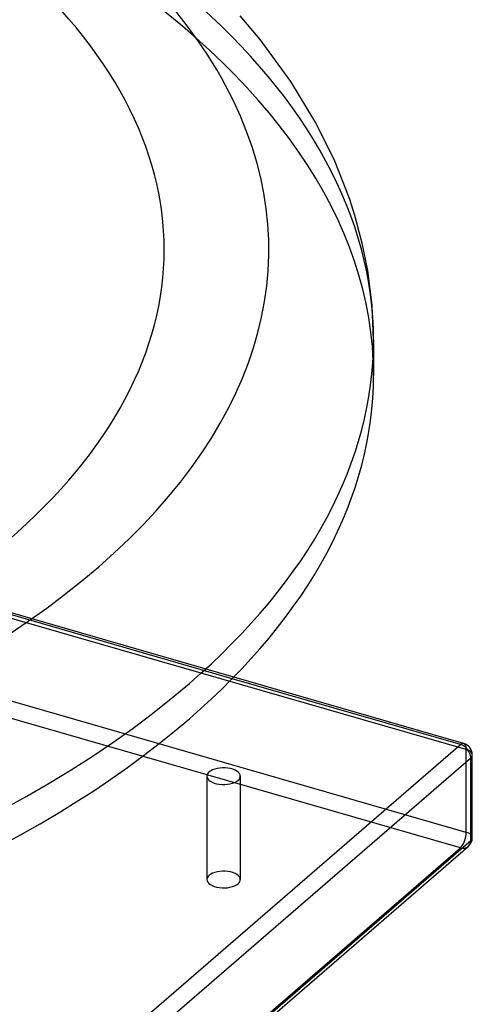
# Model space of a CAD drawing. Header units: millimetres. Extents: x -616 to 616, y -518 to 424.
# Tile 9 of 10: x 427 to 616, y -195 to 217. Entities that reach past the tile are written whole.
import ezdxf

# ---------------------------------------------------------------- set-up
doc = ezdxf.new("R2010")
doc.units = ezdxf.units.MM
doc.layers.add('HIDDEN', color=7, linetype='Continuous')
doc.layers.add('THICK', color=7, linetype='Continuous')

msp = doc.modelspace()

# ---------------------------------------------------------------- linework, layer by layer
at = {"layer": 'HIDDEN'}
for p, q in [((515.88, -58.57), (-163.8, 137.64)), ((516.54, -57.88), (-162.41, 138.11)), ((613.8, -88.28), (-161.3, 135.47)), ((613.8, -122.92), (-161.3, 100.83)), ((611.3, -129.41), (-163.8, 94.34)), ((613.8, -122.92), (613.8, -88.28)), ((505.26, -99.38), (505.26, -142.68)), ((519.26, -99.38), (519.26, -142.68)), ((163.8, -516.96), (611.3, -129.41))]:
    msp.add_line(p, q, dxfattribs=at)
for centre, major_axis, ratio, start_param, end_param in [((0, 68.42), (575, 0), 0.5, 0, 2.617994), ((0, 83.21), (575, 0), 0.5, 0, 1.047198), ((611.3, -90.44), (-1.39, -4.8), 0.433013, 2.158799, 3.141599), ((611.3, -90.44), (-5, 0), 0.5, 3.141499, 4.18879), ((611.3, -125.08), (-1.39, -4.8), 0.433013, 0.588003, 2.158799), ((611.3, -125.08), (-5, 0), 0.5, 3.141499, 4.18879), ((611.3, -125.08), (-3.27, 3.78), 0.75, 2.284521, 3.141672), ((512.26, -142.68), (7, 0), 0.5, -0.000094, 2.617994), ((512.26, -142.68), (7, 0), 0.5, 2.617994, 3.141499), ((512.26, -142.68), (7, 0), 0.5, 3.141499, 5.759587), ((512.26, -142.68), (7, 0), 0.5, -0.523599, -0.000094)]:
    msp.add_ellipse(centre, major_axis=major_axis, ratio=ratio, start_param=start_param, end_param=end_param, dxfattribs=at)
at = {"layer": 'THICK'}
for p, q in [((527.5, 209.1), (519.17, 219.02)), ((540.38, 191.51), (527.5, 209.1)), ((550.83, 174.25), (540.38, 191.51)), ((558.74, 158.24), (550.83, 174.25)), ((564.93, 142.48), (558.74, 158.24)), ((567.2, 135.43), (564.93, 142.48)), ((570.28, 123.9), (567.2, 135.43)), ((572.57, 112.45), (570.28, 123.9)), ((574.4, 97.81), (572.57, 112.45)), ((575, 83.21), (574.4, 97.81)), ((575, 83.21), (575, 68.42)), ((611.3, -86.11), (515.88, -58.57)), ((612.68, -85.64), (516.54, -57.88)), ((163.8, -473.66), (611.3, -86.11)), ((616.3, -125.08), (616.3, -90.44)), ((168.13, -479.24), (615.63, -91.69)), ((615.63, -126.33), (615.63, -91.69)), ((168.13, -513.88), (615.63, -126.33)), ((167.07, -516.41), (614.57, -128.86))]:
    msp.add_line(p, q, dxfattribs=at)
for centre, start, end in [((611.3, -90.44), 359.9974, 73.8719), ((611.3, -125.08), 310.8968, 359.9974)]:
    msp.add_arc(centre, 5, start, end, dxfattribs=at)
for centre, major_axis, ratio, start_param, end_param in [((0, 121.14), (487.4, 0), 0.5, -0.523599, 2.617994), ((0, 121.14), (531.2, 0), 0.5, -0.523599, 1.047198), ((0, 83.21), (575, 0), 0.5, -0.523599, 0), ((0, 68.42), (575, 0), 0.5, -3.141592, -0.523599), ((0, 68.42), (575, 0), 0.5, -0.523599, 0), ((0, 121.14), (531.2, 0), 0.5, -2.094395, -0.523599), ((0, 83.21), (575, 0), 0.5, -2.094395, -0.523599), ((611.3, -90.44), (-1.39, -4.8), 0.433013, -3.141586, -2.55359), ((611.3, -90.44), (-3.27, 3.78), 0.75, -2.427868, -0.857072), ((611.3, -90.44), (-5, 0), 0.5, 2.617994, 3.141499), ((512.26, -99.38), (-7, 0), 0.5, -0.523599, -0.000094), ((512.26, -99.38), (-7, 0), 0.5, 3.141499, 5.759587), ((512.26, -99.38), (-7, 0), 0.5, -0.000094, 2.617994), ((512.26, -99.38), (-7, 0), 0.5, 2.617994, 3.141499), ((611.3, -125.08), (-3.27, 3.78), 0.75, -3.141514, -2.427868), ((611.3, -125.08), (-5, 0), 0.5, 2.617994, 3.141499)]:
    msp.add_ellipse(centre, major_axis=major_axis, ratio=ratio, start_param=start_param, end_param=end_param, dxfattribs=at)

doc.saveas('drawing.dxf')
